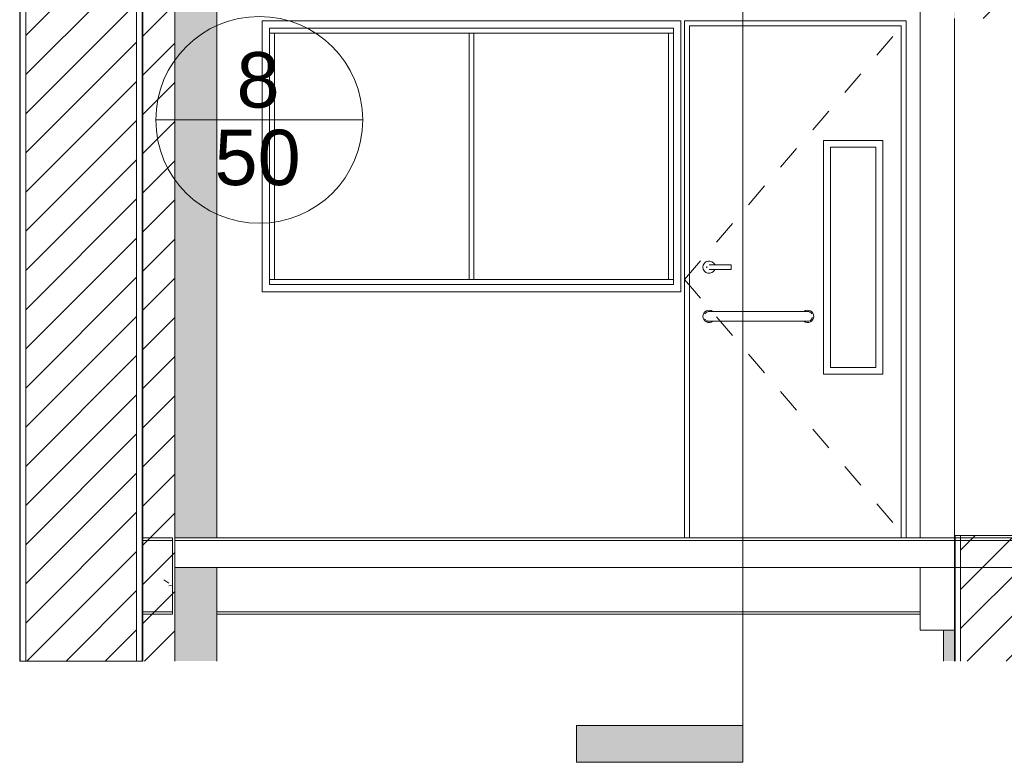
# Model space of a CAD drawing. Header units: metres. Extents: x 4.1 to 64.5, y -1.6 to 14.4.
# Tile 66 of 84: x 43.1 to 47.1, y -1.1 to 2. Entities that reach past the tile are written whole.
import ezdxf

# ---------------------------------------------------------------- set-up
doc = ezdxf.new("R2010")
doc.units = ezdxf.units.M
doc.linetypes.add('Center', pattern=[0.03175, 0.00635, -0.004763, 0.015875, -0.004763])
for name, color, linetype, lineweight in [('A-DOOR', 7, 'Continuous', 18), ('A-FLOR', 7, 'Continuous', 18), ('A-FLOR-MCUT', 7, 'Continuous', 18), ('A-GLAZ', 7, 'Continuous', 18), ('A-WALL', 7, 'Continuous', 18), ('A-WALL-PATT', 7, 'Continuous', 18), ('G-ANNO-SYMB', 7, 'Continuous', 9), ('I-WALL', 7, 'Continuous', 18), ('S-BEAM', 7, 'Continuous', 18), ('S-COLS', 7, 'Continuous', 18)]:
    doc.layers.add(name, color=color, linetype=linetype, lineweight=lineweight)
doc.layers.add('M-HVAC-CDFF-IDEN', color=1, linetype='Continuous', lineweight=9, true_color=0xff0000)
doc.styles.add('Arial_1', font='arial.ttf', dxfattribs={"height": 0.225})
pattern_1 = [(50, (52.482, 6.033), (0.546555, -0.047815), [0.05715, -0.62865]), (355, (52.482, 6.033), (-0.105728, 0.573166), [0.04572, -0.50292]), (100.451, (52.528, 6.03), (0.440828, 0.52535), [0.04857, -0.53427]), (46.184, (52.482, 6.186), (0.81324, -0.12613), [0.08572, -0.94297]), (96.636, (52.55, 6.175), (0.71221, 0.74229), [0.07286, -0.80141]), (351.184, (52.482, 6.186), (0.71222, 0.74227), [0.06858, -0.75438]), (21, (52.558, 6.148), (0.454846, -0.306795), [0.05715, -0.62865]), (326, (52.558, 6.148), (0.185405, 0.55256), [0.04572, -0.50292]), (71.451, (52.596, 6.122), (0.64025, 0.245763), [0.04857, -0.53427]), (37.5, (52.482, 6.033), (0.009261, 0.253667), [0.02515, -0.47168, 0.02515, -0.48539, -0.50483]), (37.5, (52.482, 6.033), (0.009261, 0.253667), [-1.007, 0.02515, -0.47968]), (7.5, (52.482, 6.033), (0.200456, 0.300546), [0.02515, -0.26594, 0.02515, -0.46025, -0.19241]), (7.5, (52.482, 6.033), (0.200456, 0.300546), [-0.77648, 0.02515, -0.16726]), (327.5, (52.312, 6.033), (0.406768, -0.017188), [0.02515, -0.16535, 0.02515, -0.56921, -0.78867]), (327.5, (52.312, 6.033), (0.406768, -0.017188), [-0.78486, 0.02515, -0.76352]), (317.5, (52.236, 6.033), (0.444383, 0.07628), [0.02515, -0.2225, 0.02515, -0.36957, -0.56007]), (317.5, (52.236, 6.033), (0.444383, 0.07628), [-0.64237, 0.02515, -0.53492])]
pattern_2 = [(45, (52.482, 6.033), (-0.0795495, 0.0795495), [])]

# ---------------------------------------------------------------- blocks, each defined once
blk = doc.blocks.new('Porta sala de aula e laboratorio - P1 PORTA ESTUDIO-7232537-Corte 7')
at = {"layer": 'A-DOOR', "linetype": 'Center'}
for q in [(54.1454, 1.96), (54.1454, -0.14)]:
    blk.add_line((53.2454, 0.91), q, dxfattribs=at)
at = {"layer": 'A-DOOR'}
for p, q in [((53.2454, 1.96), (53.2454, -0.14)), ((54.1454, 1.96), (53.2454, 1.96)), ((54.1454, -0.14), (54.1454, 1.96)), ((53.2654, -0.14), (53.2654, 1.94)), ((53.2654, 1.94), (54.1254, 1.94)), ((54.1254, 1.94), (53.2654, 1.94)), ((53.2654, 1.94), (53.2654, -0.14)), ((54.1254, -0.14), (54.1254, 1.94)), ((54.1254, -0.14), (54.1254, 1.94)), ((53.8104, 1.475), (54.0504, 1.475)), ((53.8104, 0.525), (53.8104, 1.475)), ((54.0224, 1.447), (53.8384, 1.447)), ((53.8384, 1.447), (53.8384, 0.553)), ((54.0224, 0.553), (54.0224, 1.447)), ((54.0504, 0.525), (54.0504, 1.475)), ((53.4354, 0.97), (53.3654, 0.97)), ((53.4354, 0.96), (53.4354, 0.97)), ((53.4354, 0.95), (53.4354, 0.96)), ((53.3654, 0.95), (53.4354, 0.95)), ((53.7154, 0.78), (53.3754, 0.78)), ((53.3754, 0.74), (53.7154, 0.74)), ((54.0504, 0.525), (53.8104, 0.525)), ((53.8384, 0.553), (54.0224, 0.553))]:
    blk.add_line(p, q, dxfattribs=at)
at = {"layer": 'A-DOOR', "flags": 128}
for points in [[(53.3654, 0.97), (53.3646, 0.97), (53.3638, 0.97), (53.3631, 0.97), (53.3623, 0.97), (53.3615, 0.97), (53.3607, 0.97), (53.3599, 0.97), (53.3592, 0.97), (53.3584, 0.97), (53.3577, 0.97), (53.3569, 0.97), (53.3562, 0.97), (53.3555, 0.97), (53.3548, 0.97), (53.3542, 0.97), (53.3535, 0.97), (53.3529, 0.97), (53.3523, 0.97), (53.3517, 0.97), (53.3511, 0.97), (53.3506, 0.97), (53.35, 0.97), (53.3495, 0.97), (53.3491, 0.97), (53.3486, 0.97), (53.3482, 0.97), (53.3478, 0.97), (53.3474, 0.97), (53.3471, 0.97), (53.3468, 0.97), (53.3465, 0.97), (53.3463, 0.97), (53.3461, 0.97), (53.3459, 0.97), (53.3457, 0.97), (53.3456, 0.97), (53.3455, 0.97), (53.3455, 0.97), (53.3454, 0.97)], [(53.3454, 0.95), (53.3455, 0.95), (53.3455, 0.95), (53.3456, 0.95), (53.3457, 0.95), (53.3458, 0.95), (53.346, 0.95), (53.3462, 0.95), (53.3465, 0.95), (53.3467, 0.95), (53.347, 0.95), (53.3474, 0.95), (53.3477, 0.95), (53.3481, 0.95), (53.3485, 0.95), (53.3489, 0.95), (53.3494, 0.95), (53.3499, 0.95), (53.3504, 0.95), (53.3509, 0.95), (53.3515, 0.95), (53.3521, 0.95), (53.3527, 0.95), (53.3533, 0.95), (53.354, 0.95), (53.3546, 0.95), (53.3553, 0.95), (53.356, 0.95), (53.3567, 0.95), (53.3575, 0.95), (53.3582, 0.95), (53.359, 0.95), (53.3597, 0.95), (53.3605, 0.95), (53.3613, 0.95), (53.362, 0.95), (53.3628, 0.95), (53.3636, 0.95), (53.3644, 0.95), (53.3652, 0.95), (53.3654, 0.95)], [(53.3754, 0.78), (53.3742, 0.78), (53.373, 0.78), (53.3719, 0.78), (53.3707, 0.78), (53.3695, 0.78), (53.3683, 0.78), (53.3672, 0.78), (53.366, 0.78), (53.3649, 0.78), (53.3638, 0.78), (53.3627, 0.78), (53.3616, 0.78), (53.3605, 0.78), (53.3595, 0.78), (53.3585, 0.78), (53.3575, 0.78), (53.3566, 0.78), (53.3557, 0.78), (53.3548, 0.78), (53.3539, 0.78), (53.3531, 0.78), (53.3523, 0.78), (53.3516, 0.78), (53.3509, 0.78), (53.3502, 0.78), (53.3496, 0.78), (53.349, 0.78), (53.3484, 0.78), (53.3479, 0.78), (53.3475, 0.78), (53.3471, 0.78), (53.3467, 0.78), (53.3464, 0.78), (53.3461, 0.78), (53.3459, 0.78), (53.3457, 0.78), (53.3456, 0.78), (53.3455, 0.78), (53.3454, 0.78), (53.3454, 0.78)], [(53.7454, 0.78), (53.7454, 0.78), (53.7454, 0.78), (53.7452, 0.78), (53.7451, 0.78), (53.7448, 0.78), (53.7446, 0.78), (53.7443, 0.78), (53.7439, 0.78), (53.7435, 0.78), (53.7431, 0.78), (53.7426, 0.78), (53.7421, 0.78), (53.7415, 0.78), (53.7409, 0.78), (53.7402, 0.78), (53.7395, 0.78), (53.7388, 0.78), (53.738, 0.78), (53.7372, 0.78), (53.7363, 0.78), (53.7355, 0.78), (53.7346, 0.78), (53.7336, 0.78), (53.7327, 0.78), (53.7317, 0.78), (53.7306, 0.78), (53.7296, 0.78), (53.7285, 0.78), (53.7274, 0.78), (53.7263, 0.78), (53.7252, 0.78), (53.724, 0.78), (53.7229, 0.78), (53.7217, 0.78), (53.7205, 0.78), (53.7194, 0.78), (53.7182, 0.78), (53.717, 0.78), (53.7158, 0.78), (53.7154, 0.78)], [(53.3454, 0.74), (53.3455, 0.74), (53.3455, 0.74), (53.3457, 0.74), (53.3458, 0.74), (53.346, 0.74), (53.3463, 0.74), (53.3466, 0.74), (53.347, 0.74), (53.3474, 0.74), (53.3478, 0.74), (53.3483, 0.74), (53.3488, 0.74), (53.3494, 0.74), (53.35, 0.74), (53.3507, 0.74), (53.3514, 0.74), (53.3521, 0.74), (53.3529, 0.74), (53.3537, 0.74), (53.3545, 0.74), (53.3554, 0.74), (53.3563, 0.74), (53.3573, 0.74), (53.3582, 0.74), (53.3592, 0.74), (53.3603, 0.74), (53.3613, 0.74), (53.3624, 0.74), (53.3635, 0.74), (53.3646, 0.74), (53.3657, 0.74), (53.3668, 0.74), (53.368, 0.74), (53.3692, 0.74), (53.3703, 0.74), (53.3715, 0.74), (53.3727, 0.74), (53.3739, 0.74), (53.3751, 0.74), (53.3754, 0.74)], [(53.7154, 0.74), (53.7166, 0.74), (53.7178, 0.74), (53.719, 0.74), (53.7202, 0.74), (53.7214, 0.74), (53.7226, 0.74), (53.7237, 0.74), (53.7249, 0.74), (53.726, 0.74), (53.7271, 0.74), (53.7282, 0.74), (53.7293, 0.74), (53.7304, 0.74), (53.7314, 0.74), (53.7324, 0.74), (53.7334, 0.74), (53.7343, 0.74), (53.7352, 0.74), (53.7361, 0.74), (53.737, 0.74), (53.7378, 0.74), (53.7386, 0.74), (53.7393, 0.74), (53.74, 0.74), (53.7407, 0.74), (53.7413, 0.74), (53.7419, 0.74), (53.7424, 0.74), (53.743, 0.74), (53.7434, 0.74), (53.7438, 0.74), (53.7442, 0.74), (53.7445, 0.74), (53.7448, 0.74), (53.745, 0.74), (53.7452, 0.74), (53.7453, 0.74), (53.7454, 0.74), (53.7454, 0.74), (53.7454, 0.74)]]:
    blk.add_lwpolyline(points, dxfattribs=at)
at = {"layer": 'A-DOOR'}
for centre, radius, start, end in [((53.3454, 0.96), 0.025, 23.748, 180), ((53.3454, 0.96), 0.025, 180, 336.2194), ((53.3454, 0.96), 0.01, 165, 180), ((53.3454, 0.96), 0.01, 180, 195), ((53.3454, 0.76), 0.025, 53.7209, 180), ((53.3454, 0.76), 0.025, 180, 306.9829), ((53.3454, 0.76), 0.02, 86.7168, 150), ((53.7454, 0.76), 0.025, 233.397, 360), ((53.7454, 0.76), 0.025, 360, 126.2791), ((53.7454, 0.76), 0.02, 30, 93.2832), ((53.3454, 0.76), 0.02, 210, 225), ((53.3454, 0.76), 0.02, 240, 279.5989), ((53.7454, 0.76), 0.02, 262.5937, 345)]:
    blk.add_arc(centre, radius, start, end, dxfattribs=at)
blk = doc.blocks.new('JANELA1 - Paineis _2x1_ 2 x 1_00 2-7260244-Corte 7')
at = {"layer": 'A-GLAZ'}
for p, q in [((53.2304, 1.96), (51.5304, 1.96)), ((51.5304, 1.96), (51.5304, 0.86)), ((53.2304, 0.86), (53.2304, 1.96)), ((51.5604, 1.93), (53.2004, 1.93)), ((51.5604, 0.89), (51.5604, 1.93)), ((53.2004, 1.93), (53.2004, 0.89)), ((51.5604, 1.91), (51.5804, 1.91)), ((51.5804, 0.91), (51.5804, 1.91)), ((52.3704, 1.91), (51.5804, 1.91)), ((52.3704, 1.91), (52.3904, 1.91)), ((52.3704, 1.91), (52.3704, 0.91)), ((52.3904, 0.91), (52.3904, 1.91)), ((53.1804, 1.91), (52.3904, 1.91)), ((53.1804, 1.91), (53.2004, 1.91)), ((53.1804, 1.91), (53.1804, 0.91)), ((51.5804, 0.91), (51.5604, 0.91)), ((53.2004, 0.89), (51.5604, 0.89)), ((51.5804, 0.91), (52.3704, 0.91)), ((52.3904, 0.91), (52.3704, 0.91)), ((52.3904, 0.91), (53.1804, 0.91)), ((53.2004, 0.91), (53.1804, 0.91)), ((51.5304, 0.86), (53.2304, 0.86))]:
    blk.add_line(p, q, dxfattribs=at)
blk = doc.blocks.new('4 GRE - ESCOLA DE CINEMA E AUDIOVISUAL CINE REX R07_rvt-2-Corte 7')
at = {"layer": 'A-WALL-PATT', "true_color": 0x808080}
h = blk.add_hatch(dxfattribs=at)
h.set_pattern_fill('FP_19', color=8, style=0, pattern_type=2)
h.set_pattern_definition(pattern_1)
h.paths.add_polyline_path([(54.3415, -0.6402), (54.344, -0.6402), (54.344, -0.13), (54.3415, -0.13)])
h.paths.add_polyline_path([(54.3415, 1.97), (54.344, 1.97), (54.344, 12.5099), (54.3415, 12.5099), (54.3415, 2.2202)])
h = blk.add_hatch(dxfattribs=at)
h.set_pattern_fill('FP_20', color=8, style=0, pattern_type=2)
h.set_pattern_definition(pattern_2)
h.paths.add_polyline_path([(54.3665, -0.6402), (54.8165, -0.6402), (54.8165, -0.13), (54.3665, -0.13)])
h.paths.add_polyline_path([(54.3665, 1.97), (54.8165, 1.97), (54.8165, 12.5099), (54.3665, 12.5099), (54.3665, 2.2202)])
h = blk.add_hatch(dxfattribs=at)
h.set_pattern_fill('FP_19', color=8, style=0, pattern_type=2)
h.set_pattern_definition(pattern_1)
h.paths.add_polyline_path([(50.5479, -0.64), (50.5479, 8.32), (50.5454, 8.32), (50.5454, -0.64)])
h = blk.add_hatch(dxfattribs=at)
h.set_pattern_fill('FP_20', color=8, style=0, pattern_type=2)
h.set_pattern_definition(pattern_2)
h.paths.add_polyline_path([(50.5704, -0.64), (51.0204, -0.64), (51.0204, 8.32), (50.5704, 8.32), (50.5704, 1.2668)])
h = blk.add_hatch(dxfattribs=at)
h.set_pattern_fill('FP_19', color=8, style=0, pattern_type=2)
h.set_pattern_definition(pattern_1)
h.paths.add_polyline_path([(51.0454, -0.64), (51.0454, 8.32), (51.0429, 8.32), (51.0429, -0.64)])
h = blk.add_hatch(dxfattribs=at)
h.set_pattern_fill('FP_20', color=8, style=0, pattern_type=2)
h.set_pattern_definition(pattern_2)
h.paths.add_polyline_path([(51.0454, -0.6402), (51.1754, -0.6402), (51.1754, 5.1), (51.0454, 5.1), (51.0454, 1.2668)])
at = {"layer": 'S-BEAM'}
h = blk.add_hatch(dxfattribs=at)
h.set_pattern_fill('FP_19', color=256, style=0, pattern_type=2)
h.set_pattern_definition(pattern_1)
h.paths.add_polyline_path([(51.1655, -0.44), (51.1655, -0.14), (51.0455, -0.14), (51.0455, -0.44)])
at = {"layer": 'S-COLS'}
h = blk.add_hatch(dxfattribs=at)
h.set_pattern_fill('FP_21', color=256, style=0, pattern_type=2)
h.set_pattern_definition([(50, (52.482, 6.033), (0.273274, -0.023911), [0.02857, -0.31432]), (355, (52.482, 6.033), (-0.052863, 0.286588), [0.02286, -0.25146]), (100.451, (52.505, 6.032), (0.220418, 0.26268), [0.02429, -0.26714]), (46.184, (52.482, 6.11), (0.406619, -0.063057), [0.04286, -0.47149]), (96.636, (52.516, 6.104), (0.356107, 0.371139), [0.03643, -0.4007]), (351.184, (52.482, 6.11), (0.356108, 0.371137), [0.03429, -0.37719]), (21, (52.52, 6.091), (0.2274184, -0.153399), [0.02857, -0.31432]), (326, (52.52, 6.091), (0.092705, 0.276284), [0.02286, -0.25146]), (71.451, (52.539, 6.078), (0.320132, 0.122885), [0.02429, -0.26714]), (37.5, (52.482, 6.033), (0.0046375, 0.1268327), [0.00251, -0.2459, 0.00251, -0.25276, -0.25241]), (37.5, (52.482, 6.033), (0.0046375, 0.1268327), [-0.50368, 0.00251, -0.2499]), (7.5, (52.482, 6.033), (0.1002335, 0.1502687), [0.00251, -0.14303, 0.00251, -0.24018, -0.0962]), (7.5, (52.482, 6.033), (0.1002335, 0.1502687), [-0.38824, 0.00251, -0.09369]), (327.5, (52.397, 6.033), (0.2033841, -0.0085941), [0.00251, -0.09274, 0.00251, -0.29467, -0.39434]), (327.5, (52.397, 6.033), (0.2033841, -0.0085941), [-0.39243, 0.00251, -0.39182]), (317.5, (52.359, 6.033), (0.2221916, 0.0381397), [0.00251, -0.12131, 0.00251, -0.19484, -0.28004]), (317.5, (52.359, 6.033), (0.2221916, 0.0381397), [-0.32118, 0.00251, -0.27752])])
h.paths.add_polyline_path([(51.3455, -0.6402), (51.3455, -0.26), (51.1754, -0.26), (51.1754, -0.6402), (51.2466, -0.6402)])
h.paths.add_polyline_path([(51.1754, -0.14), (51.3455, -0.14), (51.3455, 2.47), (51.1954, 2.47), (51.1961, 2.5), (51.3455, 2.5), (51.3455, 2.9), (51.2862, 2.9), (51.2862, 2.89), (51.1961, 2.89), (51.1954, 2.61), (51.1754, 2.61), (51.1754, 0.4279)])
h.paths.add_polyline_path([(51.1854, 3.02), (51.3455, 3.02), (51.3455, 5.92), (51.2859, 5.92), (51.2859, 5.91), (51.1955, 5.91), (51.1955, 5.63), (51.1854, 5.63), (51.1854, 3.1737)])
h.paths.add_polyline_path([(51.1955, 6.04), (51.3455, 6.04), (51.3455, 6.96), (51.1854, 6.96), (51.1854, 6.04), (51.1935, 6.04)])
h.paths.add_polyline_path([(51.1854, 6.99), (51.3455, 6.99), (51.3455, 8.54), (51.1854, 8.54)])
h.paths.add_polyline_path([(51.3255, 8.57), (51.3455, 8.57), (51.3455, 8.76), (51.3261, 8.76), (51.3255, 8.63), (51.1854, 8.63), (51.1854, 8.57), (51.28, 8.57)])
h.paths.add_polyline_path([(51.1854, 8.89), (51.3455, 8.89), (51.3455, 10.12), (51.1854, 10.12), (51.1854, 8.8945)])
h = blk.add_hatch(dxfattribs=at)
h.set_pattern_fill('FP_22', color=256, style=0, pattern_type=2)
h.set_pattern_definition([(50, (52.482, 6.033), (0.273274, -0.0239114), [0.02857, -0.31432]), (355, (52.482, 6.033), (-0.052863, 0.286588), [0.02286, -0.25146]), (100.451, (52.505, 6.032), (0.220418, 0.26268), [0.02429, -0.26714]), (46.184, (52.482, 6.11), (0.406619, -0.063057), [0.04286, -0.47149]), (96.636, (52.516, 6.104), (0.356107, 0.371139), [0.03643, -0.4007]), (351.184, (52.482, 6.11), (0.356108, 0.371137), [0.03429, -0.37719]), (21, (52.52, 6.091), (0.2274184, -0.153399), [0.02857, -0.31432]), (326, (52.52, 6.091), (0.092705, 0.276284), [0.02286, -0.25146]), (71.451, (52.539, 6.078), (0.320132, 0.122885), [0.02429, -0.26714]), (37.5, (52.482, 6.033), (0.0046375, 0.1268327), [0.00251, -0.2459, 0.00251, -0.25276, -0.25241]), (37.5, (52.482, 6.033), (0.0046375, 0.1268327), [-0.50368, 0.00251, -0.2499]), (7.5, (52.482, 6.033), (0.1002335, 0.1502687), [0.00251, -0.14303, 0.00251, -0.24018, -0.0962]), (7.5, (52.482, 6.033), (0.1002335, 0.1502687), [-0.38824, 0.00251, -0.09369]), (327.5, (52.397, 6.033), (0.2033841, -0.0085941), [0.00251, -0.09274, 0.00251, -0.29467, -0.39433]), (327.5, (52.397, 6.033), (0.2033841, -0.0085941), [-0.39243, 0.00251, -0.39182]), (317.5, (52.359, 6.033), (0.2221916, 0.0381397), [0.00251, -0.12131, 0.00251, -0.19484, -0.28003]), (317.5, (52.359, 6.033), (0.2221916, 0.0381397), [-0.32118, 0.00251, -0.27752])])
h.paths.add_polyline_path([(54.2969, -0.6402), (54.3415, -0.6402), (54.3415, -0.5147), (54.2969, -0.5147)])
h.paths.add_polyline_path([(54.3415, 5.66), (54.3415, 5.74), (54.3036, 5.74), (54.3036, 5.92), (54.2969, 5.92), (54.2969, 5.66), (54.3036, 5.66)])
h.paths.add_polyline_path([(54.2969, 6.04), (54.3415, 6.04), (54.3415, 8.76), (54.2969, 8.76), (54.2969, 8.57), (54.3254, 8.57), (54.3254, 8.54), (54.2969, 8.54), (54.2969, 8.385), (54.3409, 8.385), (54.3409, 8.09), (54.2969, 8.09), (54.2969, 6.9875)])
h.paths.add_polyline_path([(54.2969, 8.89), (54.3415, 8.89), (54.3415, 9.0944), (54.2969, 9.0944), (54.2969, 8.8945)])
h.paths.add_polyline_path([(54.3007, 9.2194), (54.3415, 9.2194), (54.3415, 10.12), (54.2969, 10.12), (54.2969, 9.2199)])
at = {"layer": 'A-FLOR'}
for p, q in [((54.8415, -0.14), (51.1754, -0.14)), ((51.1754, -0.14), (51.1754, -0.26)), ((51.1754, -0.26), (54.8415, -0.26))]:
    blk.add_line(p, q, dxfattribs=at)
at = {"layer": 'A-FLOR-MCUT'}
blk.add_line((54.8415, -0.15), (51.1754, -0.15), dxfattribs=at)
at = {"layer": 'A-WALL'}
for p, q in [((50.5454, 8.32), (50.5454, -0.64)), ((50.5479, 8.32), (50.5479, -0.64)), ((50.5704, 8.32), (50.5704, -0.64)), ((51.0204, 8.32), (51.0204, -0.64)), ((51.0429, 8.32), (51.0429, -0.64)), ((51.0454, -0.64), (51.0454, 8.32)), ((54.2019, 2.47), (54.2019, -0.14)), ((51.5304, 0.86), (51.5304, 1.96)), ((51.5304, 1.96), (53.2304, 1.96)), ((53.2304, 1.96), (53.2304, 0.86)), ((53.2454, -0.14), (53.2454, 1.96)), ((53.2454, 1.96), (54.1454, 1.96)), ((54.1454, 1.96), (54.1454, -0.14)), ((54.3415, -0.13), (54.3415, 1.97)), ((53.2304, 0.86), (51.5304, 0.86)), ((54.3415, -0.13), (54.3415, -0.6402)), ((54.8415, -0.13), (54.3415, -0.13)), ((54.344, -0.13), (54.344, -0.6402)), ((54.3665, -0.13), (54.3665, -0.6402)), ((54.2019, -0.26), (54.2019, -0.5147)), ((54.2019, -0.5147), (54.3415, -0.5147)), ((50.5454, -0.64), (51.0454, -0.64))]:
    blk.add_line(p, q, dxfattribs=at)
at = {"layer": 'I-WALL'}
for p, q in [((51.0454, 5.1), (51.0454, -0.6402)), ((51.1754, -0.6402), (51.1754, 5.1))]:
    blk.add_line(p, q, dxfattribs=at)
at = {"layer": 'S-BEAM'}
for p, q in [((51.1655, -0.14), (51.0455, -0.14)), ((51.0455, -0.14), (51.0455, -0.44)), ((51.1655, -0.44), (51.1655, -0.14)), ((51.0455, -0.44), (51.1655, -0.44)), ((54.2019, -0.44), (51.3455, -0.44))]:
    blk.add_line(p, q, dxfattribs=at)
at = {"layer": 'S-COLS'}
for p, q in [((51.3455, -0.14), (51.3455, 2.47)), ((51.3455, -0.6402), (51.3455, -0.26)), ((54.2969, -0.6402), (54.2969, -0.5147))]:
    blk.add_line(p, q, dxfattribs=at)
at = {"layer": 'A-DOOR', "lineweight": 18}
blk.add_blockref('Porta sala de aula e laboratorio - P1 PORTA ESTUDIO-7232537-Corte 7', (0, 0), dxfattribs=at)
at = {"layer": 'A-GLAZ', "lineweight": 18}
blk.add_blockref('JANELA1 - Paineis _2x1_ 2 x 1_00 2-7260244-Corte 7', (0, 0), dxfattribs=at)
blk = doc.blocks.new('Family - VB41-300473-Corte 7')
at = {"layer": 'S-BEAM'}
blk.add_line((51.3455, -0.45), (54.2019, -0.45), dxfattribs=at)
blk = doc.blocks.new('Family - VB5-300734-Corte 7')
at = {"layer": 'S-BEAM'}
for p, q in [((51.1655, -0.15), (51.0455, -0.15)), ((51.0455, -0.15), (51.0455, -0.45)), ((51.1655, -0.45), (51.1655, -0.15)), ((51.0455, -0.45), (51.1655, -0.45))]:
    blk.add_line(p, q, dxfattribs=at)
blk = doc.blocks.new('ESTRUTURAL CINE REX _011_IFC-2-Corte 7')
at = {"layer": 'S-BEAM', "lineweight": 18}
for name in ['Family - VB5-300734-Corte 7', 'Family - VB41-300473-Corte 7']:
    blk.add_blockref(name, (0, 0), dxfattribs=at)
blk = doc.blocks.new('Corte - M_Final do corte - Preenchido-28045-Corte 7')
at = {"layer": 'G-ANNO-SYMB'}
blk.add_hatch(color=256, dxfattribs=at).paths.add_polyline_path([(52.807, -0.9011), (53.482, -0.9011), (53.482, -1.0511), (52.807, -1.0511)])
for p, q in [((52.807, -0.9011), (52.807, -1.0511)), ((53.482, -0.9011), (52.807, -0.9011)), ((53.482, -1.0511), (53.482, -0.9011)), ((52.807, -1.0511), (53.482, -1.0511))]:
    blk.add_line(p, q, dxfattribs=at)
blk = doc.blocks.new('M_Identificador de terminal de ar_BTS - Em caixas-852561-Corte 7')
at = {"layer": 'M-HVAC-CDFF-IDEN'}
blk.add_line((69.8365, 7.738), (70.6765, 7.738), dxfattribs=at)
blk.add_circle((70.2565, 7.738), 0.42, dxfattribs=at)

msp = doc.modelspace()

# ---------------------------------------------------------------- linework, layer by layer
at = {"layer": 'G-ANNO-SYMB'}
msp.add_line((46.0113, 13.2819), (46.0113, -0.9011), dxfattribs=at)

# ---------------------------------------------------------------- block references
at = {"lineweight": 5}
for name in ['4 GRE - ESCOLA DE CINEMA E AUDIOVISUAL CINE REX R07_rvt-2-Corte 7', 'ESTRUTURAL CINE REX _011_IFC-2-Corte 7']:
    msp.add_blockref(name, (-7.4707, 0), dxfattribs=at)
at = {"layer": 'G-ANNO-SYMB'}
msp.add_blockref('Corte - M_Final do corte - Preenchido-28045-Corte 7', (-7.4707, 0), dxfattribs=at)
at = {"layer": 'M-HVAC-CDFF-IDEN'}
msp.add_blockref('M_Identificador de terminal de ar_BTS - Em caixas-852561-Corte 7', (-26.2088, -6.18), dxfattribs=at)

# ---------------------------------------------------------------- texts
at = {"layer": 'M-HVAC-CDFF-IDEN', "color": 7, "char_height": 0.225, "attachment_point": 1, "style": 'Arial_1'}
for s, insert, width in [('8', (43.9555, 1.8331), 0.216456), ('50', (43.8663, 1.5181), 0.432911)]:
    msp.add_mtext(s, dxfattribs=dict(at, insert=insert, width=width))

doc.saveas('drawing.dxf')
